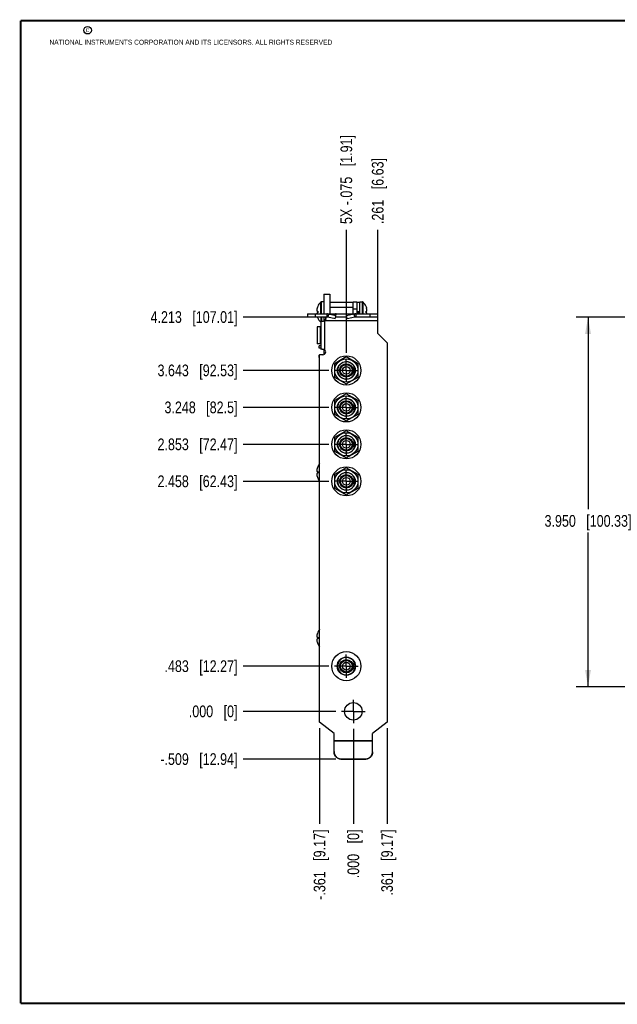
# Model space of a CAD drawing. Header units: inches. Extents: x 0.2 to 16.8, y 0.2 to 10.8.
# Tile 1 of 11: x 0.2 to 6.6, y 0.2 to 10.8. Entities that reach past the tile are written whole.
import ezdxf

# ---------------------------------------------------------------- set-up
doc = ezdxf.new("R2010")
doc.units = ezdxf.units.IN
doc.header["$LTSCALE"] = 0.935
doc.header["$MEASUREMENT"] = 0
doc.linetypes.add('CENTER', pattern=[0.6, 0.375, -0.075, 0.075, -0.075])
doc.layers.get('0').update_dxf_attribs({"linetype": 'CONTINUOUS'})
doc.layers.add('02___PRT_ALL_AXES', color=7, linetype='CONTINUOUS')
doc.layers.add('DIMENSIONS', color=7, linetype='CONTINUOUS')
doc.styles.get("Standard").update_dxf_attribs({"font": 'txt', "width": 0.8})
doc.dimstyles.new('DIMSTYLE_1', dxfattribs={"dimtxt": 0.125, "dimasz": 0.18, "dimexe": 0.18, "dimexo": 0.0625, "dimgap": 0.09, "dimtad": 0, "dimtih": 1, "dimtoh": 1, "dimdec": 3, "dimzin": 4, "dimdsep": 46, "dimtxsty": 'STANDARD', "dimblk": '_FILLED', "dimblk1": '_FILLED', "dimblk2": '_FILLED', "dimcen": 0.09, "dimadec": 0, "dimazin": 0, "dimtp": 0.01, "dimtm": 0.01, "dimtfac": 1, "dimtdec": 3, "dimtofl": 0, "dimtmove": 0, "dimatfit": 3, "dimldrblk": '_FILLED', "dimfxl": 1, "dimtolj": 1, "dimtzin": 4, "dimarcsym": 0})
doc.dimstyles.new('DIMSTYLE_2', dxfattribs={"dimtxt": 0.125, "dimasz": 0.18, "dimexe": 0.18, "dimexo": 0.0625, "dimgap": 0.09, "dimtad": 0, "dimtih": 1, "dimtoh": 1, "dimdec": 3, "dimzin": 4, "dimdsep": 46, "dimtxsty": 'STANDARD', "dimblk": '_FILLED', "dimblk1": '_FILLED', "dimblk2": '_FILLED', "dimcen": 0.09, "dimadec": 0, "dimazin": 0, "dimtp": 0.01, "dimtm": 0.01, "dimtfac": 1, "dimtdec": 3, "dimtofl": 0, "dimtmove": 0, "dimatfit": 3, "dimldrblk": '_FILLED', "dimfxl": 1, "dimtolj": 1, "dimtzin": 4, "dimarcsym": 0})

# ---------------------------------------------------------------- blocks, each defined once
blk = doc.blocks.new('*D0')
at = {"layer": 'DIMENSIONS', "color": 2, "linetype": 'CONTINUOUS'}
blk.add_line((4.169, 3.2), (4.169, 2.178), dxfattribs=at)
at = {"layer": 'DIMENSIONS', "color": 2, "linetype": 'CONTINUOUS', "insert": (4.106, 2.116), "char_height": 0.125, "width": 1.125, "attachment_point": 3, "rotation": 90, "line_spacing_factor": 0.9}
blk.add_mtext('.361{\\Ftxt.shx;\\W1.000000;\\H0.125000; }[9.17]', dxfattribs=at)
blk = doc.blocks.new('_FILLED')
at = {"color": 0, "linetype": 'BYBLOCK'}
blk.add_solid([(0, 0), (-1, 0.174), (-1, -0.174)], dxfattribs=at)
blk = doc.blocks.new('*D1')
at = {"layer": 'DIMENSIONS', "color": 2, "linetype": 'CONTINUOUS'}
blk.add_line((3.808, 3.191), (3.808, 2.178), dxfattribs=at)
at = {"layer": 'DIMENSIONS', "color": 2, "linetype": 'CONTINUOUS', "insert": (3.745, 2.116), "char_height": 0.125, "width": 0.825, "attachment_point": 3, "rotation": 90, "line_spacing_factor": 0.9}
blk.add_mtext('.000{\\Ftxt.shx;\\W1.000000;\\H0.125000; }[0]', dxfattribs=at)
blk = doc.blocks.new('*D2')
at = {"layer": 'DIMENSIONS', "color": 2, "linetype": 'CONTINUOUS'}
blk.add_line((3.447, 3.2), (3.447, 2.178), dxfattribs=at)
at = {"layer": 'DIMENSIONS', "color": 2, "linetype": 'CONTINUOUS', "insert": (3.384, 2.116), "char_height": 0.125, "width": 1.225, "attachment_point": 3, "rotation": 90, "line_spacing_factor": 0.9}
blk.add_mtext('-.361{\\Ftxt.shx;\\W1.000000;\\H0.125000; }[9.17]', dxfattribs=at)
blk = doc.blocks.new('*D3')
at = {"layer": 'DIMENSIONS', "color": 2, "linetype": 'CONTINUOUS'}
blk.add_line((4.069, 7.614), (4.069, 8.523), dxfattribs=at)
at = {"layer": 'DIMENSIONS', "color": 2, "linetype": 'CONTINUOUS', "insert": (4.006, 8.585), "char_height": 0.125, "width": 1.125, "attachment_point": 1, "rotation": 90, "line_spacing_factor": 0.9}
blk.add_mtext('.261{\\Ftxt.shx;\\W1.000000;\\H0.125000; }[6.63]', dxfattribs=at)
blk = doc.blocks.new('*D4')
at = {"layer": 'DIMENSIONS', "color": 2, "linetype": 'CONTINUOUS'}
blk.add_line((3.733, 7.209), (3.733, 8.523), dxfattribs=at)
at = {"layer": 'DIMENSIONS', "color": 2, "linetype": 'CONTINUOUS', "insert": (3.67, 8.585), "char_height": 0.125, "width": 1.525, "attachment_point": 1, "rotation": 90, "line_spacing_factor": 0.9}
blk.add_mtext('5X -.075{\\Ftxt.shx;\\W1.000000;\\H0.125000; }[1.91]', dxfattribs=at)
blk = doc.blocks.new('*D5')
at = {"layer": 'DIMENSIONS', "color": 2, "linetype": 'CONTINUOUS'}
blk.add_line((3.461, 7.591), (2.631, 7.591), dxfattribs=at)
at = {"layer": 'DIMENSIONS', "color": 2, "linetype": 'CONTINUOUS', "insert": (2.569, 7.654), "char_height": 0.125, "width": 1.425, "attachment_point": 3, "line_spacing_factor": 0.9}
blk.add_mtext('4.213{\\Ftxt.shx;\\W1.000000;\\H0.125000; }[107.01]', dxfattribs=at)
blk = doc.blocks.new('*D6')
at = {"layer": 'DIMENSIONS', "color": 2, "linetype": 'CONTINUOUS'}
blk.add_line((3.62, 3.378), (2.631, 3.378), dxfattribs=at)
at = {"layer": 'DIMENSIONS', "color": 2, "linetype": 'CONTINUOUS', "insert": (2.569, 3.441), "char_height": 0.125, "width": 0.825, "attachment_point": 3, "line_spacing_factor": 0.9}
blk.add_mtext('.000{\\Ftxt.shx;\\W1.000000;\\H0.125000; }[0]', dxfattribs=at)
blk = doc.blocks.new('*D7')
at = {"layer": 'DIMENSIONS', "color": 2, "linetype": 'CONTINUOUS'}
blk.add_line((3.619, 2.869), (2.631, 2.869), dxfattribs=at)
at = {"layer": 'DIMENSIONS', "color": 2, "linetype": 'CONTINUOUS', "insert": (2.569, 2.931), "char_height": 0.125, "width": 1.325, "attachment_point": 3, "line_spacing_factor": 0.9}
blk.add_mtext('-.509{\\Ftxt.shx;\\W1.000000;\\H0.125000; }[12.94]', dxfattribs=at)
blk = doc.blocks.new('*D8')
at = {"layer": 'DIMENSIONS', "color": 2, "linetype": 'CONTINUOUS'}
blk.add_line((3.545, 3.861), (2.631, 3.861), dxfattribs=at)
at = {"layer": 'DIMENSIONS', "color": 2, "linetype": 'CONTINUOUS', "insert": (2.569, 3.924), "char_height": 0.125, "width": 1.225, "attachment_point": 3, "line_spacing_factor": 0.9}
blk.add_mtext('.483{\\Ftxt.shx;\\W1.000000;\\H0.125000; }[12.27]', dxfattribs=at)
blk = doc.blocks.new('*D9')
at = {"layer": 'DIMENSIONS', "color": 2, "linetype": 'CONTINUOUS'}
blk.add_line((3.545, 5.836), (2.631, 5.836), dxfattribs=at)
at = {"layer": 'DIMENSIONS', "color": 2, "linetype": 'CONTINUOUS', "insert": (2.569, 5.899), "char_height": 0.125, "width": 1.325, "attachment_point": 3, "line_spacing_factor": 0.9}
blk.add_mtext('2.458{\\Ftxt.shx;\\W1.000000;\\H0.125000; }[62.43]', dxfattribs=at)
blk = doc.blocks.new('*D10')
at = {"layer": 'DIMENSIONS', "color": 2, "linetype": 'CONTINUOUS'}
blk.add_line((3.545, 6.231), (2.631, 6.231), dxfattribs=at)
at = {"layer": 'DIMENSIONS', "color": 2, "linetype": 'CONTINUOUS', "insert": (2.569, 6.294), "char_height": 0.125, "width": 1.325, "attachment_point": 3, "line_spacing_factor": 0.9}
blk.add_mtext('2.853{\\Ftxt.shx;\\W1.000000;\\H0.125000; }[72.47]', dxfattribs=at)
blk = doc.blocks.new('*D11')
at = {"layer": 'DIMENSIONS', "color": 2, "linetype": 'CONTINUOUS'}
blk.add_line((3.545, 6.626), (2.631, 6.626), dxfattribs=at)
at = {"layer": 'DIMENSIONS', "color": 2, "linetype": 'CONTINUOUS', "insert": (2.569, 6.689), "char_height": 0.125, "width": 1.225, "attachment_point": 3, "line_spacing_factor": 0.9}
blk.add_mtext('3.248{\\Ftxt.shx;\\W1.000000;\\H0.125000; }[82.5]', dxfattribs=at)
blk = doc.blocks.new('*D12')
at = {"layer": 'DIMENSIONS', "color": 2, "linetype": 'CONTINUOUS'}
blk.add_line((3.545, 7.021), (2.631, 7.021), dxfattribs=at)
at = {"layer": 'DIMENSIONS', "color": 2, "linetype": 'CONTINUOUS', "insert": (2.569, 7.084), "char_height": 0.125, "width": 1.325, "attachment_point": 3, "line_spacing_factor": 0.9}
blk.add_mtext('3.643{\\Ftxt.shx;\\W1.000000;\\H0.125000; }[92.53]', dxfattribs=at)
blk = doc.blocks.new('*D17')
at = {"layer": 'DIMENSIONS', "color": 2, "linetype": 'CONTINUOUS'}
for p, q in [((7.088, 7.591), (6.192, 7.591)), ((6.317, 7.591), (6.317, 5.538)), ((6.317, 3.641), (6.317, 5.288)), ((7.533, 3.641), (6.192, 3.641))]:
    blk.add_line(p, q, dxfattribs=at)
at = {"layer": 'DIMENSIONS', "color": 2, "linetype": 'CONTINUOUS', "xscale": 0.18, "yscale": 0.18, "zscale": 0.18}
for p, rotation in [((6.317, 7.591), 90), ((6.317, 3.641), 270)]:
    blk.add_blockref('_FILLED', p, dxfattribs=dict(at, rotation=rotation))
at = {"layer": 'DIMENSIONS', "color": 2, "linetype": 'CONTINUOUS', "insert": (6.317, 5.476), "char_height": 0.125, "width": 1.425, "attachment_point": 2, "line_spacing_factor": 0.9}
blk.add_mtext('3.950{\\Ftxt.shx;\\W1.000000;\\H0.125000; }[100.33]', dxfattribs=at)

msp = doc.modelspace()

# ---------------------------------------------------------------- linework, layer by layer
at = {"color": 7, "linetype": 'CONTINUOUS'}
for p, q in [((3.4937, 7.8353), (3.4937, 7.6263)), ((3.4937, 7.8353), (3.5557, 7.8353)), ((3.5557, 7.8353), (3.5557, 7.6263)), ((3.4267, 7.7053), (3.427, 7.7051)), ((3.4587, 7.6263), (3.4587, 7.7509)), ((3.4657, 7.6263), (3.4657, 7.7538)), ((3.4937, 7.7538), (3.4657, 7.7538)), ((3.5557, 7.7522), (3.8057, 7.7522)), ((3.5557, 7.6982), (3.8057, 7.6982)), ((3.8057, 7.6263), (3.8057, 7.7522)), ((3.8457, 7.7503), (3.8057, 7.7503)), ((3.8457, 7.7503), (3.8457, 7.6263)), ((3.8457, 7.7488), (3.8767, 7.7488)), ((3.8767, 7.6263), (3.8767, 7.7538)), ((3.8767, 7.7538), (3.9047, 7.7538)), ((3.9047, 7.6263), (3.9047, 7.7538)), ((3.9116, 7.6263), (3.9116, 7.7509)), ((3.9433, 7.7051), (3.9436, 7.7053)), ((3.3187, 7.6263), (3.3187, 7.5913)), ((3.3187, 7.6263), (4.0687, 7.6263)), ((3.5234, 7.5913), (3.3187, 7.5913)), ((3.3987, 7.6263), (3.3987, 7.5913)), ((3.42, 7.6538), (3.4267, 7.6538)), ((3.4267, 7.6348), (3.42, 7.6348)), ((3.4267, 7.6538), (3.427, 7.6537)), ((3.427, 7.6348), (3.4267, 7.6348)), ((3.427, 7.5834), (3.4267, 7.5833)), ((3.4587, 7.5913), (3.4587, 7.5376)), ((3.4657, 7.5913), (3.4657, 7.5473)), ((3.4937, 7.5913), (3.4937, 7.5504)), ((3.5134, 7.5767), (3.5134, 7.5913)), ((3.5134, 7.5767), (3.5134, 7.5762)), ((3.5234, 7.6263), (3.5234, 7.5913)), ((3.5426, 7.6239), (3.5347, 7.5901)), ((3.614, 7.5718), (3.5347, 7.5901)), ((3.6218, 7.6056), (3.5426, 7.6239)), ((3.5426, 7.6239), (3.6239, 7.6239)), ((3.614, 7.5718), (3.6218, 7.6056)), ((3.6187, 7.5921), (3.6187, 7.5913)), ((3.7387, 7.5913), (3.6187, 7.5913)), ((3.6218, 7.6056), (3.6239, 7.6239)), ((3.7355, 7.6056), (3.7334, 7.6239)), ((3.8147, 7.6239), (3.7334, 7.6239)), ((3.8147, 7.6239), (3.7355, 7.6056)), ((3.7433, 7.5718), (3.7355, 7.6056)), ((3.7387, 7.5921), (3.7387, 7.5913)), ((3.8226, 7.5901), (3.7433, 7.5718)), ((3.8457, 7.6753), (3.8057, 7.6753)), ((3.8147, 7.6239), (3.8226, 7.5901)), ((3.8339, 7.6263), (3.8339, 7.5913)), ((4.0687, 7.5913), (3.8339, 7.5913)), ((3.8457, 7.652), (3.8767, 7.652)), ((3.8457, 7.6365), (3.8767, 7.6365)), ((3.9433, 7.6537), (3.9436, 7.6538)), ((3.9436, 7.6348), (3.9433, 7.6348)), ((3.9436, 7.6538), (3.9503, 7.6538)), ((3.9503, 7.6348), (3.9436, 7.6348)), ((3.9887, 7.5913), (3.9887, 7.6263)), ((4.0687, 7.4143), (4.0687, 7.6263)), ((3.4197, 7.4883), (3.4197, 7.3063)), ((3.4547, 7.4883), (3.4197, 7.4883)), ((3.4547, 7.4883), (3.4547, 7.3063)), ((3.4597, 7.5473), (3.4597, 7.2473)), ((3.4667, 7.5473), (3.4597, 7.5473)), ((4.0687, 7.5513), (3.4976, 7.5513)), ((3.4997, 7.5513), (3.4997, 7.2418)), ((4.0687, 7.4143), (4.1687, 7.3143)), ((3.4547, 7.3063), (3.4197, 7.3063)), ((3.4437, 7.2588), (3.4437, 7.2838)), ((3.4597, 7.2838), (3.4437, 7.2838)), ((4.1687, 7.3143), (4.1687, 3.2623)), ((3.4597, 7.2588), (3.4437, 7.2588)), ((3.4437, 7.1588), (3.4437, 7.1838)), ((3.4467, 7.1838), (3.4437, 7.1838)), ((3.4467, 7.1588), (3.4437, 7.1588)), ((3.4467, 3.2623), (3.4467, 7.1884)), ((3.4827, 7.1884), (3.4467, 7.1884)), ((3.4597, 7.2473), (3.4649, 7.2473)), ((3.4937, 7.2434), (3.4937, 7.1906)), ((3.7327, 7.1656), (3.6077, 7.0934)), ((3.8577, 7.0934), (3.7327, 7.1656)), ((3.6077, 7.0934), (3.6077, 6.9491)), ((3.8132, 7.0678), (3.8132, 6.9747)), ((3.8577, 6.9491), (3.8577, 7.0934)), ((3.6077, 6.9491), (3.7327, 6.8769)), ((3.7327, 6.8769), (3.8577, 6.9491)), ((3.7327, 6.7706), (3.6077, 6.6984)), ((3.8577, 6.6984), (3.7327, 6.7706)), ((3.6077, 6.6984), (3.6077, 6.5541)), ((3.8132, 6.6728), (3.8132, 6.5797)), ((3.8577, 6.5541), (3.8577, 6.6984)), ((3.6077, 6.5541), (3.7327, 6.4819)), ((3.7327, 6.4819), (3.8577, 6.5541)), ((3.7327, 6.3756), (3.6077, 6.3034)), ((3.8577, 6.3034), (3.7327, 6.3756)), ((3.6077, 6.3034), (3.6077, 6.1591)), ((3.8132, 6.2778), (3.8132, 6.1847)), ((3.8577, 6.1591), (3.8577, 6.3034)), ((3.6077, 6.1591), (3.7327, 6.0869)), ((3.7327, 6.0869), (3.8577, 6.1591)), ((3.42, 5.9408), (3.4267, 5.9408)), ((3.4267, 5.9218), (3.42, 5.9218)), ((3.4267, 5.9923), (3.427, 5.9921)), ((3.4267, 5.9408), (3.427, 5.9407)), ((3.427, 5.9218), (3.4267, 5.9218)), ((3.7327, 5.9806), (3.6077, 5.9084)), ((3.6077, 5.9084), (3.6077, 5.7641)), ((3.8577, 5.9084), (3.7327, 5.9806)), ((3.8577, 5.7641), (3.8577, 5.9084)), ((3.427, 5.8704), (3.4267, 5.8703)), ((3.8132, 5.8828), (3.8132, 5.7897)), ((3.6077, 5.7641), (3.7327, 5.6919)), ((3.7327, 5.6919), (3.8577, 5.7641)), ((3.4267, 4.2229), (3.427, 4.2227)), ((3.42, 4.1714), (3.4267, 4.1714)), ((3.4267, 4.1524), (3.42, 4.1524)), ((3.4267, 4.1714), (3.427, 4.1714)), ((3.427, 4.1524), (3.4267, 4.1524)), ((3.427, 4.101), (3.4267, 4.1009)), ((3.8132, 3.9078), (3.8132, 3.8147)), ((3.6017, 3.1413), (3.4467, 3.2623)), ((4.1687, 3.2623), (4.0137, 3.1413)), ((3.6017, 2.9487), (3.6017, 3.1413)), ((3.6017, 3.0673), (4.0137, 3.0673)), ((3.6017, 3.0642), (4.0137, 3.0642)), ((4.0137, 2.9487), (4.0137, 3.1413)), ((3.9337, 2.869), (3.6817, 2.869)), ((3.6817, 2.869), (3.6817, 2.8659)), ((3.9337, 2.8659), (3.6817, 2.8659)), ((3.9337, 2.869), (3.9337, 2.8659))]:
    msp.add_line(p, q, dxfattribs=at)
at = {"color": 7, "linetype": 'CONTINUOUS', "const_width": 0.02}
for points in [[(0.25, 10.7586), (0.25, 0.2586)], [(16.75, 10.7586), (0.25, 10.7586)], [(0.25, 0.2586), (16.75, 0.2586)]]:
    msp.add_lwpolyline(points, dxfattribs=at)
at = {"color": 2, "linetype": 'CONTINUOUS'}
msp.add_circle((0.9659, 10.6562), 0.0403, dxfattribs=at)
at = {"color": 7, "linetype": 'CONTINUOUS'}
for centre, radius in [((3.7327, 7.0213), 0.156), ((3.7327, 7.0213), 0.124), ((3.7327, 7.0213), 0.095), ((3.7327, 7.0213), 0.0715), ((3.7327, 7.0213), 0.0625), ((3.7327, 7.0213), 0.041), ((3.7327, 6.6263), 0.156), ((3.7327, 6.6263), 0.124), ((3.7327, 6.6263), 0.095), ((3.7327, 6.6263), 0.0715), ((3.7327, 6.6263), 0.0625), ((3.7327, 6.6263), 0.041), ((3.7327, 6.2313), 0.156), ((3.7327, 6.2313), 0.124), ((3.7327, 6.2313), 0.095), ((3.7327, 6.2313), 0.0715), ((3.7327, 6.2313), 0.0625), ((3.7327, 6.2313), 0.041), ((3.7327, 5.8363), 0.156), ((3.7327, 5.8363), 0.124), ((3.7327, 5.8363), 0.095), ((3.7327, 5.8363), 0.0715), ((3.7327, 5.8363), 0.0625), ((3.7327, 5.8363), 0.041), ((3.7327, 3.8613), 0.156), ((3.7327, 3.8613), 0.0975), ((3.7327, 3.8613), 0.0715), ((3.7327, 3.8613), 0.0625), ((3.7327, 3.8613), 0.041), ((3.8077, 3.3783), 0.0935)]:
    msp.add_circle(centre, radius, dxfattribs=at)
for centre, radius, start, end in [((3.5271, 7.6588), 0.1105, 165.6029, 176.43134), ((3.5625, 7.6443), 0.1486, 156.0708, 163.57737), ((3.5625, 7.6443), 0.1489, 134.22976, 155.79899), ((3.5633, 7.6443), 0.1493, 155.94895, 156.19946), ((3.4657, 7.7438), 0.01, 90, 134.22976), ((3.9047, 7.7438), 0.01, 45.77024, 90), ((3.8078, 7.6443), 0.1489, 24.20101, 45.77024), ((3.807, 7.6443), 0.1493, 23.80066, 24.05105), ((3.8078, 7.6443), 0.1486, 16.42263, 23.9292), ((3.8432, 7.6588), 0.1105, 3.56866, 14.3971), ((3.5625, 7.6443), 0.1486, 200.87894, 203.9292), ((3.5966, 7.6443), 0.1698, 176.80121, 183.19877), ((3.5633, 7.6442), 0.1493, 203.80066, 204.05105), ((3.5625, 7.6443), 0.1489, 204.20101, 225.77024), ((3.5234, 7.5478), 0.0784, 75.83134, 89.98654), ((3.5234, 7.5368), 0.0545, 77.98839, 89.9962), ((3.6187, 7.5886), 0.00266, 90.0063, 94.20094), ((3.7387, 7.5886), 0.00266, 85.79906, 89.9937), ((3.8339, 7.5478), 0.0784, 90.01346, 104.16866), ((3.8339, 7.5368), 0.0545, 90.0038, 102.01161), ((3.7737, 7.6443), 0.1698, 356.80121, 3.19877), ((3.4547, 7.4933), 0.005, 270, 360), ((3.4657, 7.5448), 0.01, 225.77024, 233.08695), ((3.4737, 7.5742), 0.034, 317.57061, 318.49634), ((3.4981, 7.5536), 0.00282, 301.64883, 303.31396), ((3.4547, 7.3013), 0.005, 0, 90), ((3.4827, 7.2178), 0.0294, 270, 54.67477), ((3.7327, 7.0213), 0.093, 30.0497, 329.9503), ((3.7327, 6.6263), 0.093, 30.0497, 329.9503), ((3.7327, 6.2313), 0.093, 30.0497, 329.9503), ((3.5625, 5.9313), 0.1489, 141.12378, 155.79899), ((3.5271, 5.9458), 0.1105, 165.6029, 176.43134), ((3.5271, 5.9167), 0.1105, 183.56866, 194.3971), ((3.5625, 5.9313), 0.1486, 156.0708, 163.57737), ((3.5633, 5.9313), 0.1493, 155.94895, 156.19946), ((3.5966, 5.9313), 0.1698, 176.80121, 183.19877), ((3.7327, 5.8363), 0.093, 30.0497, 329.9503), ((3.5625, 5.9313), 0.1486, 196.42263, 203.9292), ((3.5633, 5.9312), 0.1493, 203.80066, 204.05105), ((3.5625, 5.9313), 0.1489, 204.20101, 218.87622), ((3.5625, 4.1619), 0.1486, 156.0708, 163.57737), ((3.5625, 4.1619), 0.1489, 141.12378, 155.79899), ((3.5633, 4.1619), 0.1493, 155.94895, 156.19946), ((3.5271, 4.1764), 0.1105, 165.6029, 176.43134), ((3.5271, 4.1474), 0.1105, 183.56866, 194.3971), ((3.5625, 4.1619), 0.1486, 196.42263, 203.9292), ((3.5966, 4.1619), 0.1698, 176.80121, 183.19877), ((3.5633, 4.1619), 0.1493, 203.80066, 204.05105), ((3.5625, 4.1619), 0.1489, 204.20101, 218.87622), ((3.7327, 3.8613), 0.093, 30.0497, 329.9503), ((3.9342, 2.9487), 0.0794, 357.79911, 359.99975)]:
    msp.add_arc(centre, radius, start, end, dxfattribs=at)
for points, knots in [([(3.4168, 7.6656), (3.4169, 7.6646), (3.4172, 7.6626), (3.4179, 7.6596), (3.4188, 7.6567), (3.4196, 7.6547), (3.42, 7.6538)], [0, 0, 0, 0, 0.2447072, 0.4922015, 0.7436145, 1, 1, 1, 1]), ([(3.42, 7.6348), (3.4197, 7.6341), (3.4191, 7.6327), (3.4184, 7.6305), (3.4178, 7.6284), (3.4174, 7.627), (3.4173, 7.6263)], [0, 0, 0, 0, 0.255079, 0.5064215, 0.7545453, 1, 1, 1, 1]), ([(3.5131, 7.5913), (3.5131, 7.5905), (3.513, 7.5893), (3.5128, 7.5876), (3.5126, 7.586), (3.5123, 7.5839), (3.5119, 7.5814), (3.5114, 7.5789), (3.5108, 7.5763), (3.5102, 7.5737), (3.5094, 7.5711), (3.5086, 7.5686), (3.5076, 7.566), (3.5065, 7.5634), (3.5054, 7.5609), (3.504, 7.5585), (3.5026, 7.5561), (3.501, 7.5538), (3.4998, 7.5524), (3.4992, 7.5517)], [0, 0, 0, 0, 0.0562309, 0.0848204, 0.1137121, 0.1723601, 0.2320923, 0.2928222, 0.35446, 0.4169116, 0.4800788, 0.5438645, 0.6081719, 0.6729063, 0.7379757, 0.8032933, 0.8687804, 0.934367, 1, 1, 1, 1]), ([(3.5134, 7.5762), (3.5134, 7.5757), (3.5134, 7.5746), (3.5132, 7.5733), (3.5131, 7.5722), (3.5129, 7.5711), (3.5126, 7.5697), (3.5121, 7.5679), (3.5115, 7.5662), (3.5108, 7.5645), (3.5101, 7.5631), (3.5095, 7.562), (3.509, 7.5612), (3.5085, 7.5604), (3.5079, 7.5596), (3.5073, 7.5588), (3.5067, 7.558), (3.5062, 7.5574), (3.5058, 7.5569), (3.5054, 7.5565), (3.5051, 7.5562), (3.5048, 7.5558), (3.5044, 7.5555), (3.5041, 7.5552), (3.5037, 7.5548), (3.5034, 7.5545), (3.5032, 7.5543), (3.503, 7.5542), (3.5028, 7.554), (3.5026, 7.5539), (3.5024, 7.5537), (3.5021, 7.5535), (3.5018, 7.5533), (3.5016, 7.5531), (3.5014, 7.553), (3.5012, 7.5529), (3.5011, 7.5527), (3.501, 7.5526), (3.5009, 7.5525), (3.5007, 7.5523), (3.5005, 7.5521), (3.5003, 7.5519), (3.5, 7.5516), (3.4997, 7.5514), (3.4996, 7.5513)], [0, 0, 0, 0, 0.0530132, 0.1080096, 0.1362247, 0.164893, 0.2235059, 0.283698, 0.3453004, 0.40813, 0.4719858, 0.504238, 0.5366723, 0.5692651, 0.6019933, 0.6348396, 0.6677898, 0.7008187, 0.717354, 0.7339003, 0.750461, 0.7670394, 0.7836371, 0.8002525, 0.8168733, 0.833489, 0.8417948, 0.8501007, 0.8584091, 0.8667227, 0.8750417, 0.8833637, 0.9000031, 0.9083174, 0.9166307, 0.9249516, 0.9291196, 0.9332947, 0.9416655, 0.9500546, 0.9584453, 0.9668188, 0.98346, 1, 1, 1, 1]), ([(3.6239, 7.6239), (3.6235, 7.6242), (3.6229, 7.6248), (3.622, 7.6253), (3.6213, 7.6257), (3.6207, 7.6259), (3.62, 7.6261), (3.6193, 7.6262), (3.6189, 7.6263), (3.6187, 7.6263)], [0, 0, 0, 0, 0.2757386, 0.4053256, 0.5302203, 0.6512175, 0.7692, 0.8851244, 1, 1, 1, 1]), ([(3.7334, 7.6239), (3.7338, 7.6242), (3.7344, 7.6248), (3.7353, 7.6253), (3.736, 7.6257), (3.7366, 7.6259), (3.7373, 7.6261), (3.738, 7.6262), (3.7384, 7.6263), (3.7387, 7.6263)], [0, 0, 0, 0, 0.2757386, 0.4053256, 0.5302203, 0.6512175, 0.7692, 0.8851244, 1, 1, 1, 1]), ([(3.9503, 7.6538), (3.9507, 7.6547), (3.9515, 7.6567), (3.9524, 7.6596), (3.9531, 7.6626), (3.9534, 7.6646), (3.9535, 7.6656)], [0, 0, 0, 0, 0.2563855, 0.5077985, 0.7552929, 1, 1, 1, 1]), ([(3.953, 7.6263), (3.9529, 7.627), (3.9525, 7.6284), (3.9519, 7.6305), (3.9512, 7.6327), (3.9506, 7.6341), (3.9503, 7.6348)], [0, 0, 0, 0, 0.2454547, 0.4935784, 0.7449208, 1, 1, 1, 1]), ([(3.4667, 7.5473), (3.4671, 7.5473), (3.4681, 7.5473), (3.4695, 7.5473), (3.4711, 7.5474), (3.4728, 7.5475), (3.4745, 7.5476), (3.4763, 7.5478), (3.4782, 7.548), (3.4802, 7.5482), (3.4822, 7.5485), (3.4843, 7.5488), (3.4865, 7.5491), (3.4894, 7.5496), (3.4931, 7.5503), (3.4961, 7.5509), (3.4976, 7.5513)], [0, 0, 0, 0, 0.0436389, 0.0906736, 0.140951, 0.1943057, 0.2505575, 0.3095152, 0.3709768, 0.4347316, 0.5005606, 0.5682379, 0.6375327, 0.7082101, 0.852761, 1, 1, 1, 1]), ([(3.4997, 7.2418), (3.4988, 7.2421), (3.4971, 7.2425), (3.4945, 7.2432), (3.492, 7.2438), (3.4894, 7.2443), (3.4869, 7.2448), (3.4837, 7.2454), (3.4805, 7.2459), (3.4775, 7.2463), (3.4753, 7.2465), (3.4733, 7.2468), (3.4714, 7.2469), (3.4696, 7.2471), (3.4679, 7.2472), (3.4663, 7.2472), (3.4654, 7.2473), (3.4649, 7.2473)], [0, 0, 0, 0, 0.0754614, 0.1506282, 0.2251938, 0.2988444, 0.3712616, 0.4421265, 0.5779315, 0.6422571, 0.703801, 0.7622813, 0.8174307, 0.8689981, 0.9167516, 0.9604808, 1, 1, 1, 1]), ([(3.4168, 5.9526), (3.4169, 5.9516), (3.4172, 5.9496), (3.4179, 5.9466), (3.4188, 5.9437), (3.4196, 5.9417), (3.42, 5.9408)], [0, 0, 0, 0, 0.2447072, 0.4922015, 0.7436145, 1, 1, 1, 1]), ([(3.42, 5.9218), (3.4196, 5.9208), (3.4188, 5.9188), (3.4179, 5.9159), (3.4172, 5.9129), (3.4169, 5.9109), (3.4168, 5.9099)], [0, 0, 0, 0, 0.2563855, 0.5077985, 0.7552929, 1, 1, 1, 1]), ([(3.4168, 4.1833), (3.4169, 4.1823), (3.4172, 4.1803), (3.4179, 4.1773), (3.4188, 4.1743), (3.4196, 4.1723), (3.42, 4.1714)], [0, 0, 0, 0, 0.2447072, 0.4922015, 0.7436145, 1, 1, 1, 1]), ([(3.42, 4.1524), (3.4196, 4.1514), (3.4188, 4.1495), (3.4179, 4.1465), (3.4172, 4.1435), (3.4169, 4.1415), (3.4168, 4.1405)], [0, 0, 0, 0, 0.2563855, 0.5077985, 0.7552929, 1, 1, 1, 1]), ([(3.6017, 2.9487), (3.6017, 2.9474), (3.6017, 2.9448), (3.602, 2.9409), (3.6025, 2.937), (3.6034, 2.9318), (3.605, 2.9255), (3.6072, 2.9193), (3.6093, 2.9146), (3.6111, 2.9111), (3.613, 2.9077), (3.6151, 2.9044), (3.6174, 2.9012), (3.6206, 2.8971), (3.625, 2.8922), (3.6298, 2.8878), (3.634, 2.8846), (3.6372, 2.8824), (3.6405, 2.8803), (3.6439, 2.8784), (3.6474, 2.8766), (3.6522, 2.8745), (3.6584, 2.8723), (3.6648, 2.8707), (3.6699, 2.8698), (3.6738, 2.8693), (3.6777, 2.869), (3.6803, 2.869), (3.6817, 2.869)], [0, 0, 0, 0, 0.0311938, 0.0623887, 0.0935842, 0.1247817, 0.1871648, 0.249561, 0.2807745, 0.3119926, 0.3432155, 0.3744435, 0.405677, 0.4369161, 0.4993927, 0.5618927, 0.5931607, 0.6244343, 0.6557134, 0.6869975, 0.7182866, 0.7495801, 0.8121604, 0.8747536, 0.9060633, 0.9373744, 0.9686872, 1, 1, 1, 1]), ([(3.6817, 2.8659), (3.6803, 2.8659), (3.6777, 2.866), (3.6738, 2.8663), (3.6699, 2.8668), (3.6648, 2.8676), (3.6584, 2.8692), (3.6522, 2.8714), (3.6474, 2.8735), (3.6439, 2.8753), (3.6405, 2.8772), (3.6372, 2.8793), (3.634, 2.8816), (3.6298, 2.8848), (3.625, 2.8892), (3.6206, 2.894), (3.6174, 2.8981), (3.6151, 2.9013), (3.613, 2.9046), (3.6111, 2.908), (3.6093, 2.9115), (3.6072, 2.9163), (3.605, 2.9224), (3.6034, 2.9288), (3.6025, 2.9339), (3.602, 2.9378), (3.6017, 2.9417), (3.6017, 2.9443), (3.6017, 2.9456)], [0, 0, 0, 0, 0.0313128, 0.0626256, 0.0939367, 0.1252464, 0.1878396, 0.2504199, 0.2817134, 0.3130025, 0.3442866, 0.3755657, 0.4068393, 0.4381073, 0.5006073, 0.5630839, 0.594323, 0.6255565, 0.6567845, 0.6880074, 0.7192255, 0.750439, 0.8128352, 0.8752183, 0.9064158, 0.9376113, 0.9688062, 1, 1, 1, 1]), ([(4.0137, 2.9456), (4.0137, 2.9443), (4.0136, 2.9417), (4.0133, 2.9378), (4.0128, 2.9339), (4.0119, 2.9288), (4.0103, 2.9224), (4.0081, 2.9163), (4.006, 2.9115), (4.0042, 2.908), (4.0023, 2.9046), (4.0002, 2.9013), (3.9979, 2.8981), (3.9947, 2.894), (3.9903, 2.8892), (3.9855, 2.8848), (3.9813, 2.8816), (3.9781, 2.8793), (3.9748, 2.8772), (3.9714, 2.8753), (3.9679, 2.8735), (3.9631, 2.8714), (3.9569, 2.8692), (3.9506, 2.8676), (3.9454, 2.8668), (3.9415, 2.8663), (3.9376, 2.866), (3.935, 2.8659), (3.9337, 2.8659)], [0, 0, 0, 0, 0.0311938, 0.0623887, 0.0935842, 0.1247817, 0.1871648, 0.249561, 0.2807745, 0.3119926, 0.3432155, 0.3744435, 0.405677, 0.4369161, 0.4993927, 0.5618927, 0.5931607, 0.6244343, 0.6557134, 0.6869975, 0.7182866, 0.7495801, 0.8121604, 0.8747536, 0.9060633, 0.9373744, 0.9686872, 1, 1, 1, 1]), ([(3.9337, 2.869), (3.9349, 2.869), (3.9375, 2.869), (3.9413, 2.8693), (3.9451, 2.8698), (3.9501, 2.8706), (3.9564, 2.8721), (3.9624, 2.8742), (3.9671, 2.8762), (3.9705, 2.8779), (3.9739, 2.8798), (3.9782, 2.8824), (3.9834, 2.8861), (3.9892, 2.8912), (3.9945, 2.8967), (3.9984, 2.9017), (4.0012, 2.906), (4.0032, 2.9092), (4.005, 2.9126), (4.0072, 2.9172), (4.0096, 2.9231), (4.0113, 2.9293), (4.0124, 2.9342), (4.013, 2.938), (4.0134, 2.9418), (4.0135, 2.9443), (4.0136, 2.9456)], [0, 0, 0, 0, 0.0313122, 0.0626245, 0.0939351, 0.1252444, 0.1878381, 0.2504195, 0.2817133, 0.3130029, 0.3442878, 0.3755677, 0.4380939, 0.5005979, 0.5630792, 0.6255379, 0.6567681, 0.6879931, 0.7192132, 0.7504287, 0.8128294, 0.8752162, 0.9064145, 0.9376109, 0.9688055, 1, 1, 1, 1])]:
    msp.add_open_spline(points, degree=3, knots=knots, dxfattribs=at)
at = {"layer": '02___PRT_ALL_AXES', "color": 7, "linetype": 'CENTER'}
for p, q in [((3.7327, 7.0213), (3.7327, 7.1464)), ((3.7327, 7.0213), (3.6076, 7.0213)), ((3.7327, 7.0213), (3.7327, 6.8962)), ((3.7327, 7.0213), (3.8578, 7.0213)), ((3.7327, 6.6263), (3.7327, 6.7514)), ((3.7327, 6.6263), (3.6076, 6.6263)), ((3.7327, 6.6263), (3.7327, 6.5012)), ((3.7327, 6.6263), (3.8578, 6.6263)), ((3.7327, 6.2313), (3.7327, 6.3564)), ((3.7327, 6.2313), (3.6076, 6.2313)), ((3.7327, 6.2313), (3.7327, 6.1062)), ((3.7327, 6.2313), (3.8578, 6.2313)), ((3.7327, 5.8363), (3.7327, 5.9614)), ((3.7327, 5.8363), (3.6076, 5.8363)), ((3.7327, 5.8363), (3.7327, 5.7112)), ((3.7327, 5.8363), (3.8578, 5.8363)), ((3.7327, 3.8613), (3.7327, 3.9864)), ((3.7327, 3.8613), (3.6076, 3.8613)), ((3.7327, 3.8613), (3.8578, 3.8613)), ((3.7327, 3.8613), (3.7327, 3.7362)), ((3.8077, 3.3783), (3.8077, 3.5034)), ((3.8077, 3.3783), (3.6826, 3.3783)), ((3.8077, 3.3783), (3.9328, 3.3783)), ((3.8077, 3.3783), (3.8077, 3.2532))]:
    msp.add_line(p, q, dxfattribs=at)

# ---------------------------------------------------------------- texts
at = {"color": 2, "linetype": 'CONTINUOUS', "char_height": 0.053, "attachment_point": 1, "line_spacing_factor": 0.9}
for s, insert, width in [('c', (0.946, 10.6893), 0.0424), ('NATIONAL INSTRUMENTS CORPORATION AND ITS LICENSORS. ALL RIGHTS RESERVED', (0.5583, 10.5546), 3.0104)]:
    msp.add_mtext(s, dxfattribs=dict(at, insert=insert, width=width))

# ---------------------------------------------------------------- dimensions: what is measured, and where the dimension line sits
at = {"layer": 'DIMENSIONS', "color": 2, "linetype": 'CONTINUOUS'}
for feature_location, offset, dtype, origin, text, picture, middle in [((3.7327, 7.2089), (0, 1.3139), 1, (3.8077, 7.1464), '5X -<>', '*D4', (3.7327, 9.3478)), ((3.6192, 2.869), (-0.988, 0), 0, (3.6817, 3.3783), '-<>', '*D7', (1.7062, 2.869)), ((3.4467, 3.1998), (0, -1.0214), 1, (3.8077, 3.2623), '-<>', '*D2', (3.5587, 1.3299))]:
    dim = msp.add_ordinate_dim(feature_location=feature_location, offset=offset, dtype=dtype, origin=origin, text=text, dimstyle='DIMSTYLE_1', dxfattribs=at)
    dim.commit()
    dim.dimension.update_dxf_attribs({"geometry": picture, "text_midpoint": middle})
for feature_location, offset, dtype, origin, picture, middle in [((4.0687, 7.6138), (0, 0.909), 1, (3.8077, 7.5513), '*D3', (4.0687, 9.1478)), ((3.4609, 7.5913), (-0.8297, 0), 0, (3.6826, 3.3783), '*D5', (1.5562, 7.5913)), ((3.5451, 7.0213), (-0.9139, 0), 0, (3.6076, 3.3783), '*D12', (1.6062, 7.0213)), ((3.5451, 6.6263), (-0.9139, 0), 0, (3.6076, 3.3783), '*D11', (1.6562, 6.6263)), ((3.5451, 6.2313), (-0.9139, 0), 0, (3.6076, 3.3783), '*D10', (1.6062, 6.2313)), ((3.5451, 5.8363), (-0.9139, 0), 0, (3.6076, 3.3783), '*D9', (1.6062, 5.8363)), ((3.5451, 3.8613), (-0.9139, 0), 0, (3.6076, 3.3783), '*D8', (1.7062, 3.8613)), ((3.6200523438, 3.3782502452), (-0.9889, 0), 0, (3.6825523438, 3.3782502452), '*D6', (1.9061523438, 3.3782502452)), ((3.8076523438, 3.1906502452), (0, -1.0122286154), 1, (3.8076523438, 3.2531502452), '*D1', (3.9196707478, 1.4799224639)), ((4.1687, 3.1998), (0, -1.0214), 1, (3.8077, 3.2532), '*D0', (4.2807, 1.3299))]:
    dim = msp.add_ordinate_dim(feature_location=feature_location, offset=offset, dtype=dtype, origin=origin, dimstyle='DIMSTYLE_1', dxfattribs=at)
    dim.commit()
    dim.dimension.update_dxf_attribs({"geometry": picture, "text_midpoint": middle})
dim = msp.add_linear_dim(base=(6.3171, 7.5913), p1=(7.5326, 3.6413), p2=(7.0876, 7.5913), angle=90, dimstyle='DIMSTYLE_2', dxfattribs=at)
dim.commit()
dim.dimension.update_dxf_attribs({"geometry": '*D17', "text_midpoint": (6.1671, 5.4132), "dimtype": 160})

doc.saveas('drawing.dxf')
